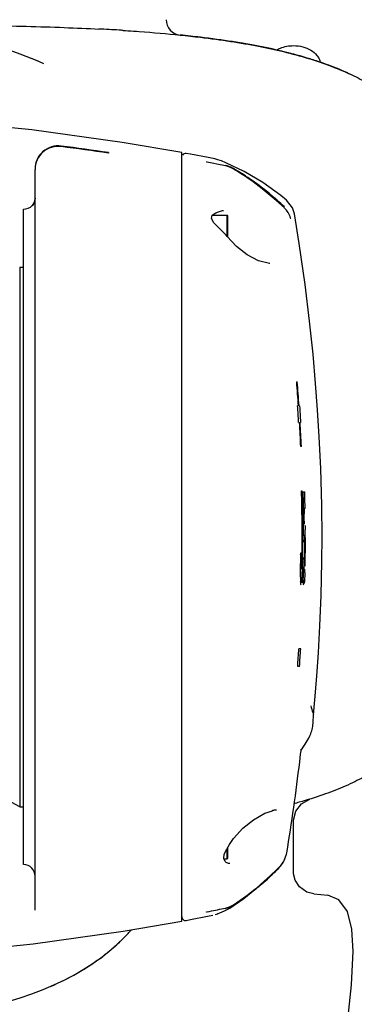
# Model space of a CAD drawing. Header units: millimetres. Extents: x 4086 to 10416, y 123 to 1549.
# Tile 13 of 99: x 6678 to 6689, y 913 to 945. Entities that reach past the tile are written whole.
import ezdxf

# ---------------------------------------------------------------- set-up
doc = ezdxf.new("R2010")
doc.units = ezdxf.units.MM
doc.layers.add('外形图', color=7, linetype='Continuous')
doc.layers.add('尺寸标注', color=7, linetype='Continuous')
doc.styles.add('思源黑', font='SourceHanSansCN-Normal.ttf')
doc.dimstyles.new('尺寸标注_1_4比例中六', dxfattribs={"dimtxt": 10, "dimasz": 8, "dimexe": 2, "dimexo": 1.5, "dimgap": 1, "dimtad": 1, "dimdec": 1, "dimlfac": 4, "dimdsep": 46, "dimtxsty": '思源黑', "dimcen": 0.09, "dimadec": 0, "dimazin": 0, "dimtp": 0.01, "dimtm": 0.01, "dimtfac": 1, "dimtdec": 1, "dimtofl": 0, "dimtmove": 0, "dimatfit": 3, "dimfxl": 1, "dimtolj": 1, "dimarcsym": 0})

# ---------------------------------------------------------------- blocks, each defined once
blk = doc.blocks.new('*D777')
at = {"layer": 'Defpoints', "color": 0}
for p in [(6704.094, 953.65), (6704.094, 897.452), (6613.719, 846.827)]:
    blk.add_point(p, dxfattribs=at)
at = {"layer": '尺寸标注', "color": 0, "lineweight": -2}
for p, q in [((6613.719, 848.327), (6613.719, 955.65)), ((6704.094, 898.952), (6704.094, 955.65)), ((6621.719, 953.65), (6696.094, 953.65))]:
    blk.add_line(p, q, dxfattribs=at)
at = {"layer": '尺寸标注', "color": 0}
for points in [[(6621.719, 954.983), (6621.719, 952.316), (6613.719, 953.65)], [(6696.094, 952.316), (6696.094, 954.983), (6704.094, 953.65)]]:
    blk.add_solid(points, dxfattribs=at)
at = {"layer": '尺寸标注', "color": 0, "insert": (6658.711, 959.834), "char_height": 10, "attachment_point": 5, "style": '思源黑'}
blk.add_mtext('\\A1;361.5', dxfattribs=at)
blk = doc.blocks.new('*D778')
at = {"layer": 'Defpoints', "color": 0}
for p in [(6734.236, 975.67), (6613.719, 801.827), (6734.236, 744.42)]:
    blk.add_point(p, dxfattribs=at)
at = {"layer": '尺寸标注', "color": 0, "lineweight": -2}
for p, q in [((6613.719, 803.327), (6613.719, 977.67)), ((6734.236, 745.92), (6734.236, 977.67)), ((6621.719, 975.67), (6726.236, 975.67))]:
    blk.add_line(p, q, dxfattribs=at)
at = {"layer": '尺寸标注', "color": 0}
for points in [[(6621.719, 977.003), (6621.719, 974.337), (6613.719, 975.67)], [(6726.236, 974.337), (6726.236, 977.003), (6734.236, 975.67)]]:
    blk.add_solid(points, dxfattribs=at)
at = {"layer": '尺寸标注', "color": 0, "insert": (6673.196, 981.847), "char_height": 10, "attachment_point": 5, "style": '思源黑'}
blk.add_mtext('\\A1;482.1', dxfattribs=at)

msp = doc.modelspace()

# ---------------------------------------------------------------- linework, layer by layer
at = {"layer": '外形图', "linetype": 'Continuous'}
for p, q in [((6681.201, 944.75), (6681.27, 944.746)), ((6681.27, 944.746), (6681.351, 944.741)), ((6681.161, 941.119), (6678.235, 941.523)), ((6683.094, 940.788), (6681.161, 941.119)), ((6680.719, 940.788), (6680.719, 940.769)), ((6683.094, 915.866), (6683.094, 940.788)), ((6683.377, 940.735), (6683.242, 940.761)), ((6683.949, 940.625), (6683.377, 940.735)), ((6684.168, 940.582), (6683.949, 940.625)), ((6684.264, 940.558), (6684.168, 940.582)), ((6684.336, 940.534), (6684.264, 940.558)), ((6684.379, 940.517), (6684.336, 940.534)), ((6684.529, 940.456), (6684.379, 940.517)), ((6678.344, 916.222), (6678.344, 940.24)), ((6684.023, 940.461), (6683.963, 940.473)), ((6684.34, 940.395), (6684.023, 940.461)), ((6684.526, 940.356), (6684.34, 940.395)), ((6685.116, 940.178), (6684.529, 940.456)), ((6685.719, 939.823), (6685.116, 940.178)), ((6686.312, 939.396), (6685.719, 939.823)), ((6686.491, 939.248), (6686.312, 939.396)), ((6686.681, 939.003), (6686.491, 939.248)), ((6677.969, 917.703), (6677.969, 938.952)), ((6678.248, 939.077), (6678.258, 939.077)), ((6686.747, 938.799), (6686.681, 939.003)), ((6684.059, 938.656), (6684.084, 938.757)), ((6684.134, 938.514), (6684.059, 938.656)), ((6684.084, 938.757), (6684.199, 938.835)), ((6684.096, 938.765), (6684.569, 938.765)), ((6684.199, 938.835), (6684.29, 938.872)), ((6684.29, 938.872), (6684.411, 938.907)), ((6684.405, 938.907), (6684.451, 938.911)), ((6684.451, 938.911), (6684.454, 938.911)), ((6684.569, 938.069), (6684.569, 938.765)), ((6684.594, 938.74), (6684.569, 938.765)), ((6684.594, 938.042), (6684.594, 938.74)), ((6686.597, 938.738), (6686.585, 938.764)), ((6686.902, 937.84), (6686.747, 938.799)), ((6684.277, 938.376), (6684.134, 938.514)), ((6684.536, 938.109), (6684.277, 938.376)), ((6684.564, 938.074), (6684.536, 938.109)), ((6684.873, 937.741), (6684.564, 938.074)), ((6677.844, 937.077), (6677.844, 919.577)), ((6677.844, 937.077), (6677.969, 937.077)), ((6685.937, 937.192), (6685.583, 937.279)), ((6685.951, 937.191), (6685.936, 937.192)), ((6685.953, 937.191), (6685.951, 937.191)), ((6686.839, 933.357), (6686.821, 933.357)), ((6686.879, 932.577), (6686.851, 932.577)), ((6686.885, 932.039), (6686.913, 932.039)), ((6686.973, 931.259), (6686.955, 931.259)), ((6686.98, 929.827), (6687.002, 929.827)), ((6687.033, 929.786), (6687.082, 929.786)), ((6687.092, 929.248), (6687.058, 929.248)), ((6687.058, 929.248), (6687.059, 929.078)), ((6687.06, 928.835), (6687.06, 928.739)), ((6687.071, 928.376), (6687.04, 928.376)), ((6687.051, 928.18), (6687.056, 928.157)), ((6687.047, 927.638), (6687.054, 927.658)), ((6686.976, 927.294), (6686.943, 927.294)), ((6687.062, 927.236), (6687.033, 927.237)), ((6686.95, 924.702), (6686.89, 924.702)), ((6686.913, 924.127), (6686.854, 924.127)), ((6687.365, 922.581), (6687.366, 922.574)), ((6687.366, 922.574), (6687.366, 922.572)), ((6686.965, 921.41), (6686.996, 921.455)), ((6686.917, 921.039), (6686.918, 921.039)), ((6677.844, 919.577), (6677.594, 919.722)), ((6677.844, 919.577), (6677.969, 919.577)), ((6685.787, 919.368), (6686.038, 919.452)), ((6686.719, 917.417), (6686.719, 919.109)), ((6684.473, 918.039), (6684.556, 918.207)), ((6684.556, 918.207), (6684.643, 918.354)), ((6684.569, 917.89), (6684.569, 918.229)), ((6684.594, 917.915), (6684.594, 918.271)), ((6684.455, 917.901), (6684.473, 918.039)), ((6684.461, 917.89), (6684.569, 917.89)), ((6684.594, 917.915), (6684.569, 917.89)), ((6686.42, 917.841), (6686.49, 918.038)), ((6686.49, 918.038), (6686.499, 918.085)), ((6686.499, 918.085), (6686.499, 918.084)), ((6684.607, 917.742), (6684.539, 917.771)), ((6684.656, 917.736), (6684.607, 917.742)), ((6684.656, 917.736), (6684.656, 917.736)), ((6685.87, 917.233), (6686.248, 917.6)), ((6686.249, 917.601), (6686.248, 917.6)), ((6686.296, 917.652), (6686.364, 917.744)), ((6685.111, 916.609), (6685.87, 917.233)), ((6686.719, 917.433), (6686.719, 917.442)), ((6684.658, 916.296), (6685.111, 916.609)), ((6687.376, 916.755), (6687.376, 916.755)), ((6687.376, 916.755), (6687.83, 916.707)), ((6684.484, 916.199), (6684.657, 916.296)), ((6684.658, 916.296), (6684.657, 916.296)), ((6683.384, 915.92), (6683.931, 916.026)), ((6683.924, 916.173), (6683.982, 916.185)), ((6683.931, 916.026), (6684.098, 916.059)), ((6683.981, 916.185), (6684.055, 916.2)), ((6684.055, 916.2), (6684.256, 916.242)), ((6684.194, 916.082), (6684.265, 916.105)), ((6684.259, 916.103), (6684.484, 916.199)), ((6684.265, 916.105), (6684.259, 916.103)), ((6683.242, 915.894), (6683.384, 915.92)), ((6688.651, 914.891), (6688.651, 914.892))]:
    msp.add_line(p, q, dxfattribs=at)
for points in [[(6678.235, 941.523), (6675.687, 941.781), (6673.428, 941.939), (6671.495, 942.022)], [(6683.963, 940.473), (6683.918, 940.483), (6683.903, 940.486), (6683.897, 940.487)], [(6686.63, 938.646), (6686.623, 938.665), (6686.619, 938.679), (6686.613, 938.696), (6686.606, 938.716), (6686.597, 938.738)], [(6686.631, 938.642), (6686.631, 938.641), (6686.631, 938.642), (6686.63, 938.646)], [(6685.583, 937.279), (6685.215, 937.475), (6684.873, 937.741)], [(6687.642, 928.327), (6687.633, 929.345), (6687.6, 930.544), (6687.553, 931.572), (6687.498, 932.452), (6687.435, 933.301), (6687.35, 934.253), (6687.238, 935.323), (6687.092, 936.513), (6686.902, 937.84)], [(6687.365, 922.562), (6687.409, 923.045), (6687.47, 923.811), (6687.523, 924.58), (6687.571, 925.44), (6687.611, 926.43), (6687.637, 927.527), (6687.642, 928.327)], [(6687.097, 921.609), (6687.16, 921.712), (6687.211, 921.804), (6687.248, 921.878), (6687.274, 921.94), (6687.294, 921.993), (6687.309, 922.041), (6687.321, 922.087), (6687.331, 922.133), (6687.339, 922.182), (6687.346, 922.233), (6687.351, 922.289), (6687.355, 922.349), (6687.359, 922.412), (6687.362, 922.473), (6687.365, 922.564)], [(6686.918, 921.039), (6686.947, 921.288), (6686.953, 921.336), (6686.957, 921.362), (6686.961, 921.384), (6686.964, 921.402), (6686.966, 921.418), (6686.969, 921.429), (6686.97, 921.437), (6686.971, 921.443), (6686.972, 921.446), (6686.973, 921.448), (6686.973, 921.45), (6686.973, 921.45)], [(6686.996, 921.455), (6687.034, 921.513), (6687.097, 921.609)], [(6686.719, 919.109), (6686.72, 919.141), (6686.795, 919.438), (6686.981, 919.679), (6687.248, 919.826)], [(6684.776, 918.547), (6685.079, 918.881), (6685.416, 919.157), (6685.787, 919.368)], [(6684.643, 918.354), (6684.751, 918.513), (6684.776, 918.547)], [(6684.539, 917.771), (6684.505, 917.802), (6684.455, 917.901)], [(6686.274, 917.632), (6686.287, 917.645), (6686.317, 917.679), (6686.343, 917.713)], [(6686.343, 917.713), (6686.365, 917.746), (6686.385, 917.777), (6686.399, 917.802)], [(6687.376, 916.755), (6687.154, 916.813), (6686.912, 916.986), (6686.773, 917.201), (6686.726, 917.363), (6686.719, 917.433)], [(6688.651, 914.891), (6688.608, 915.61), (6688.462, 916.178), (6688.184, 916.563), (6687.83, 916.707)], [(6683.894, 916.166), (6683.894, 916.166), (6683.9, 916.168), (6683.91, 916.17), (6683.924, 916.173)], [(6675.746, 914.878), (6678.285, 915.138), (6681.202, 915.542), (6683.094, 915.866)], [(6679.341, 883.728), (6680.828, 886.81), (6682.284, 890.162), (6683.582, 893.491), (6684.698, 896.672), (6685.656, 899.708), (6686.476, 902.614), (6687.159, 905.354), (6687.707, 907.886), (6688.126, 910.167), (6688.423, 912.159), (6688.6, 913.81), (6688.651, 914.892)]]:
    msp.add_lwpolyline(points, dxfattribs=at)
for centre, radius, start, end in [((6683.094, 945.098), 0.5, 180, 264.209), ((6676.894, 876.548), 68.339, 86.50199, 87.04901), ((6677.246, 882.434), 62.441, 86.36879, 86.49543), ((6680.833, 919.37), 25.319, 80.8537, 81.1305), ((6681.164, 921.39), 23.272, 79.6067, 80.867), ((6681.115, 921.099), 23.567, 79.8472, 80.8599), ((6681.671, 924.16), 20.457, 78.3288, 79.6049), ((6682.431, 927.745), 16.792, 75.4203, 78.3936), ((6674.272, 934.176), 10.441, 65.3522, 67.6908), ((6684.987, 935.613), 8.505, 64.2062, 64.8447), ((6679.094, 940.258), 0.75, 82.6042, 180.0056), ((6679.094, 940.24), 0.75, 82.6044, 180.0059), ((6669.531, 866.637), 74.99, 81.41998, 82.59922), ((6669.531, 866.619), 74.99, 81.41992, 82.59917), ((6683.219, 940.638), 0.125, 79.429, 145.3164), ((6684.373, 939.633), 0.751, 65.3779, 78.6985), ((6684.376, 939.642), 0.741, 60.2497, 65.3317), ((6680.656, 933.128), 8.243, 59.3027, 60.2698), ((6680.534, 933.156), 8.271, 58.1336, 59.2978), ((6680.568, 932.98), 8.415, 57.2153, 59.2997), ((6680.493, 932.863), 8.555, 56.0678, 57.2186), ((6680.419, 932.754), 8.686, 52.4164, 56.0634), ((6679.077, 931.208), 10.704, 48.1471, 51.7721), ((6680.4, 932.728), 8.719, 52.1988, 52.421), ((6680.398, 932.725), 8.722, 50.6386, 52.1991), ((6677.965, 939.316), 0.378, 340.4985, 359.9291), ((6680.422, 932.755), 8.683, 49.8903, 50.6383), ((6680.452, 932.79), 8.637, 49.1553, 49.8904), ((6680.495, 932.84), 8.572, 48.4325, 49.1555), ((6680.659, 933.023), 8.326, 46.1577, 48.4431), ((6677.969, 939.327), 0.375, 270, 318.1895), ((6677.966, 939.317), 0.378, 320.6398, 340.3591), ((6678.033, 930.029), 12.279, 46.9809, 48.1876), ((6685.884, 938.443), 0.771, 38.5657, 46.9428), ((6685.873, 938.436), 0.784, 24.6302, 38.4939), ((6624.484, 928.322), 62.539, 3.90121, 4.6175), ((6624.505, 928.321), 62.537, 3.90191, 4.61822), ((6624.453, 928.322), 62.542, 3.4067, 3.90076), ((6624.535, 928.323), 62.533, 3.57146, 3.90088), ((6624.535, 928.323), 62.533, 3.40675, 3.57146), ((6624.484, 928.324), 62.539, 2.69031, 3.40563), ((6624.505, 928.323), 62.537, 2.69105, 3.40639), ((6624.452, 928.328), 62.545, 359.59832, 1.37373), ((6624.477, 928.325), 62.543, 359.63618, 1.37604), ((6624.862, 928.729), 62.18, 0.47846, 0.97464), ((6624.57, 928.326), 62.529, 0.84509, 1.33833), ((6624.852, 928.729), 62.19, 0.00928, 0.47845), ((6624.756, 928.691), 62.304, 0.13226, 0.35625), ((6624.847, 928.729), 62.196, 359.67564, 0.00928), ((6674.749, 928.152), 12.352, 0.9295, 1.8704), ((6677.285, 925.934), 10.021, 12.9509, 13.2152), ((6697.622, 927.815), 10.572, 177.7603, 178.1441), ((6680.779, 928.072), 6.304, 0.8025, 1.5048), ((6678.008, 928.029), 9.075, 0.5962, 0.8283), ((6673.741, 927.989), 13.343, 359.9685, 0.5744), ((6668.854, 928.052), 18.249, 0.1891, 0.9434), ((6663.578, 928.03), 23.524, 359.6575, 0.201), ((6784.673, 926.828), 97.732, 179.45718, 179.62418), ((6680.099, 930.15), 7.253, 340.7121, 341.2592), ((6746.486, 927.362), 59.52, 179.55915, 179.80751), ((6662.089, 928.028), 24.908, 359.0726, 359.3694), ((6655.86, 928.1), 31.137, 359.3621, 359.4829), ((6652.583, 928.13), 34.414, 359.4828, 359.5992), ((6649.446, 928.165), 37.573, 359.3285, 359.6388), ((6665.23, 927.995), 21.854, 359.1088, 359.5499), ((6667.191, 927.989), 19.892, 359.5243, 359.98), ((6663.627, 928.016), 23.475, 358.97, 359.5553), ((6660.478, 928.044), 26.625, 359.5472, 359.666), ((6671.649, 927.869), 15.346, 358.649, 359.0866), ((6665.536, 927.92), 21.482, 358.6327, 358.9672), ((6657.037, 928.074), 29.981, 358.9666, 359.3331), ((6681.366, 929.545), 5.992, 341.0457, 341.4452), ((6711.858, 927.489), 24.805, 179.6089, 179.886), ((6699.843, 927.51), 12.79, 179.8755, 180.3418), ((6695.426, 927.487), 8.373, 180.3649, 180.5432), ((6678.685, 927.719), 8.395, 357.8521, 358.5436), ((6672.43, 927.88), 14.653, 358.5331, 359.1215), ((6667.049, 927.954), 20.052, 358.346, 358.9709), ((6678.256, 927.528), 8.754, 356.6569, 357.8001), ((6673.381, 927.723), 13.634, 357.7676, 358.4551), ((6671.086, 927.79), 15.93, 358.4383, 358.6255), ((6712.196, 927.282), 25.164, 179.8202, 180.2739), ((6699.369, 927.217), 12.337, 180.2548, 181.0159), ((6693.927, 927.473), 6.873, 180.542, 180.7766), ((6692.367, 927.451), 5.313, 180.773, 181.1102), ((6671.893, 927.801), 15.206, 357.6326, 357.8585), ((6670.814, 927.841), 16.286, 357.8581, 358.0485), ((6692.861, 927.116), 5.918, 180.8912, 181.7175), ((6689.997, 927.03), 3.052, 181.7222, 182.7287), ((6681.541, 927.339), 5.464, 355.7546, 356.6316), ((6624.453, 928.333), 62.542, 356.14436, 356.6722), ((6624.52, 928.331), 62.535, 356.14539, 356.67328), ((6624.844, 928.327), 62.5, 350.56727, 353.30341), ((6685.777, 918.158), 0.717, 333.7346, 337.0353), ((6677.969, 917.327), 0.375, 0, 90), ((6679.403, 924.393), 9.634, 313.7247, 315.5994), ((6679.816, 923.896), 8.998, 314.1154, 315.8763), ((6685.732, 918.158), 0.756, 315.8719, 317.6785), ((6685.723, 918.166), 0.768, 317.6829, 323.8911), ((6685.724, 918.165), 0.766, 323.8996, 326.6867), ((6679.606, 924.178), 9.338, 310.1401, 313.737), ((6679.957, 923.744), 8.789, 310.2878, 312.0549), ((6679.877, 923.833), 8.91, 312.0551, 314.1163), ((6680.076, 923.608), 8.6, 303.0662, 310.1959), ((6680.048, 923.636), 8.649, 308.6206, 310.288), ((6680.446, 923.103), 7.983, 302.6866, 306.1499), ((6680.186, 923.463), 8.427, 306.1348, 308.6253), ((6684.355, 917.016), 0.75, 281.272, 287.2929), ((6684.356, 917.011), 0.745, 287.3151, 302.623), ((6683.219, 916.017), 0.125, 180, 280.5706), ((6676.512, 920.008), 6.637, 309.6727, 315.7728), ((6676.534, 919.985), 6.605, 315.7805, 316.4883), ((6676.521, 919.997), 6.623, 316.4888, 318.0491), ((6676.181, 920.43), 7.173, 301.3029, 308.2223), ((6676.425, 920.11), 6.771, 308.9468, 309.687), ((6675.919, 920.844), 7.664, 301.0288, 301.3707), ((6675.054, 922.545), 9.573, 293.3042, 293.9853)]:
    msp.add_arc(centre, radius, start, end, dxfattribs=at)
for points in [[(6678.626, 943.665), (6676.643, 944.575), (6674.132, 944.952), (6671.094, 944.952)], [(6684.757, 940.267), (6684.686, 940.309), (6684.607, 940.34), (6684.526, 940.357)], [(6685.701, 939.617), (6685.445, 939.818), (6685.177, 940.007), (6684.9, 940.18)], [(6678.344, 939.316), (6678.344, 939.231), (6678.312, 939.142), (6678.258, 939.077)], [(6687.088, 928.711), (6687.091, 928.659), (6687.093, 928.607), (6687.095, 928.555)], [(6686.967, 927.562), (6686.967, 927.526), (6686.966, 927.49), (6686.967, 927.455)], [(6686.988, 927.409), (6686.989, 927.442), (6686.99, 927.475), (6686.991, 927.508)], [(6687.054, 927.349), (6687.055, 927.315), (6687.055, 927.282), (6687.059, 927.249)], [(6687.038, 926.875), (6687.036, 926.916), (6687.035, 926.957), (6687.034, 926.998)], [(6686.286, 917.652), (6686.34, 917.707), (6686.386, 917.772), (6686.42, 917.841)], [(6684.256, 916.242), (6684.341, 916.259), (6684.425, 916.277), (6684.51, 916.294)], [(6684.51, 916.294), (6684.601, 916.313), (6684.69, 916.35), (6684.768, 916.401)], [(6666.719, 912.327), (6674.723, 912.327), (6679.088, 912.934), (6681.457, 915.581)], [(6678.945, 913.799), (6679.273, 913.944), (6679.58, 914.104), (6679.869, 914.277)]]:
    msp.add_open_spline(points, degree=3, dxfattribs=at)
for points, knots in [([(6671.094, 944.952), (6673.167, 944.952), (6676.029, 944.941), (6678.896, 944.865), (6680.046, 944.814), (6680.412, 944.795)], [0, 0, 0, 0, 8509.291548, 12934.123153, 15080.179243, 15080.179243, 15080.179243, 15080.179243]), ([(6681.351, 944.741), (6681.475, 944.732), (6682.061, 944.692), (6682.619, 944.644), (6683.043, 944.601)], [0, 0, 0, 0, 2376.391927, 11379.446298, 11379.446298, 11379.446298, 11379.446298]), ([(6684.737, 944.386), (6684.405, 944.438), (6683.853, 944.514), (6683.267, 944.578), (6683.043, 944.601)], [0, 0, 0, 0, 7106.856853, 11367.442669, 11367.442669, 11367.442669, 11367.442669]), ([(6683.043, 944.601), (6683.267, 944.578), (6684.174, 944.478), (6685.299, 944.306), (6686.421, 944.063), (6687.209, 943.849), (6687.973, 943.589), (6688.636, 943.306), (6689.225, 942.995), (6689.735, 942.669), (6690.223, 942.289), (6690.663, 941.869), (6691.066, 941.394), (6691.424, 940.873), (6691.754, 940.272), (6692.03, 939.63), (6692.264, 938.932), (6692.456, 938.2), (6692.622, 937.365), (6692.797, 936.147), (6692.937, 934.377), (6692.969, 932.741), (6692.969, 931.827)], [0, 0, 0, 0, 2434.664598, 10057.089392, 13715.853289, 17679.514176, 21643.175064, 25937.141032, 29314.461553, 32973.225449, 36631.989346, 40595.650234, 44254.41414, 48218.075027, 52181.735915, 56475.701883, 60134.46578, 64098.126668, 68061.787555, 72355.753524, 80613.380371, 89559.142799, 89559.142799, 89559.142799, 89559.142799]), ([(6686.167, 944.116), (6686.207, 944.139), (6686.379, 944.223), (6686.574, 944.257), (6686.719, 944.257)], [0, 0, 0, 0, 2725.591833, 11341.855528, 11341.855528, 11341.855528, 11341.855528]), ([(6686.719, 944.257), (6686.819, 944.257), (6687.015, 944.233), (6687.281, 944.127), (6687.457, 943.98), (6687.548, 943.837), (6687.575, 943.759), (6687.583, 943.719)], [0, 0, 0, 0, 6545.198929, 12752.570368, 18453.535221, 21150.612749, 23778.666789, 23778.666789, 23778.666789, 23778.666789]), ([(6687.62, 943.707), (6687.483, 943.754), (6687.171, 943.855), (6686.843, 943.948), (6686.658, 943.996)], [0, 0, 0, 0, 5111.059266, 11330.335922, 11330.335922, 11330.335922, 11330.335922]), ([(6688.602, 943.311), (6688.392, 943.41), (6688.071, 943.546), (6687.73, 943.669), (6687.62, 943.707)], [0, 0, 0, 0, 7763.00627, 11317.454543, 11317.454543, 11317.454543, 11317.454543]), ([(6692.969, 931.827), (6692.969, 931.164), (6692.951, 929.851), (6692.852, 928.065), (6692.692, 926.703), (6692.505, 925.682), (6692.334, 924.969), (6692.13, 924.306), (6691.899, 923.707), (6691.619, 923.123), (6691.299, 922.587), (6690.925, 922.082), (6690.505, 921.623), (6690.008, 921.185), (6689.479, 920.812), (6688.912, 920.487), (6688.328, 920.211), (6687.658, 919.952), (6687.111, 919.781), (6686.783, 919.692), (6686.725, 919.676)], [0, 0, 0, 0, 6790.557638, 14146.99508, 21503.432522, 25328.779997, 29472.906423, 33003.996398, 36829.343865, 40654.691332, 44798.817759, 48624.165234, 52768.29166, 56912.418086, 61401.888379, 64932.978353, 68758.325821, 72583.673296, 76727.799722, 77619.472507, 77619.472507, 77619.472507, 77619.472507]), ([(6687.071, 928.376), (6687.057, 928.376), (6687.074, 928.297), (6687.06, 928.265), (6687.058, 928.228)], [0, 0, 0, 0, 2907.190033, 10958.084105, 10958.084105, 10958.084105, 10958.084105]), ([(6686.944, 927.024), (6686.943, 927.057), (6686.942, 927.205), (6686.942, 927.354), (6686.943, 927.469)], [0, 0, 0, 0, 2421.754933, 10931.315033, 10931.315033, 10931.315033, 10931.315033]), ([(6686.967, 927.455), (6686.967, 927.439), (6686.968, 927.391), (6686.968, 927.343), (6686.971, 927.311)], [0, 0, 0, 0, 3659.556987, 10936.434688, 10936.434688, 10936.434688, 10936.434688]), ([(6686.971, 927.311), (6686.972, 927.307), (6686.973, 927.302), (6686.974, 927.294), (6686.976, 927.294)], [0, 0, 0, 0, 8011.268604, 10934.28374, 10934.28374, 10934.28374, 10934.28374]), ([(6687.059, 927.249), (6687.059, 927.246), (6687.06, 927.243), (6687.06, 927.236), (6687.062, 927.236)], [0, 0, 0, 0, 7942.181266, 10932.364371, 10932.364371, 10932.364371, 10932.364371]), ([(6687.086, 927.173), (6687.084, 927.133), (6687.079, 927.015), (6687.073, 926.898), (6687.063, 926.82)], [0, 0, 0, 0, 3686.669859, 10926.68239, 10926.68239, 10926.68239, 10926.68239]), ([(6686.964, 926.776), (6686.956, 926.776), (6686.955, 926.831), (6686.949, 926.856), (6686.948, 926.885)], [0, 0, 0, 0, 2541.27889, 10922.731615, 10922.731615, 10922.731615, 10922.731615]), ([(6686.99, 926.934), (6686.989, 926.917), (6686.987, 926.887), (6686.983, 926.857), (6686.982, 926.844)], [0, 0, 0, 0, 6165.263316, 10924.181183, 10924.181183, 10924.181183, 10924.181183]), ([(6687.052, 926.776), (6687.044, 926.776), (6687.045, 926.827), (6687.039, 926.849), (6687.038, 926.875)], [0, 0, 0, 0, 2598.293025, 10922.126075, 10922.126075, 10922.126075, 10922.126075]), ([(6687.365, 922.581), (6687.364, 922.594), (6687.335, 922.683), (6687.31, 922.772), (6687.289, 922.849)], [0, 0, 0, 0, 1536.448248, 10821.124071, 10821.124071, 10821.124071, 10821.124071]), ([(6686.068, 919.46), (6686.062, 919.459), (6686.049, 919.456), (6686.036, 919.453), (6686.03, 919.452)], [0, 0, 0, 0, 5235.070026, 10752.013688, 10752.013688, 10752.013688, 10752.013688]), ([(6686.143, 919.47), (6686.132, 919.47), (6686.107, 919.467), (6686.082, 919.462), (6686.068, 919.46)], [0, 0, 0, 0, 4834.799635, 10751.918005, 10751.918005, 10751.918005, 10751.918005]), ([(6686.164, 919.469), (6686.161, 919.47), (6686.154, 919.47), (6686.147, 919.47), (6686.143, 919.47)], [0, 0, 0, 0, 5103.531713, 10751.729075, 10751.729075, 10751.729075, 10751.729075])]:
    msp.add_open_spline(points, degree=3, knots=knots, dxfattribs=at)

# ---------------------------------------------------------------- dimensions: what is measured, and where the dimension line sits
at = {"layer": '尺寸标注'}
for base, p1, p2, picture, middle in [((6734.236, 975.67), (6613.719, 801.827), (6734.236, 744.42), '*D778', (6673.196, 975.67)), ((6704.094, 953.65), (6613.719, 846.827), (6704.094, 897.452), '*D777', (6658.711, 953.65))]:
    dim = msp.add_linear_dim(base=base, p1=p1, p2=p2, dimstyle='尺寸标注_1_4比例中六', dxfattribs=at)
    dim.commit()
    dim.dimension.update_dxf_attribs({"geometry": picture, "text_midpoint": middle, "dimtype": 160})

doc.saveas('drawing.dxf')
